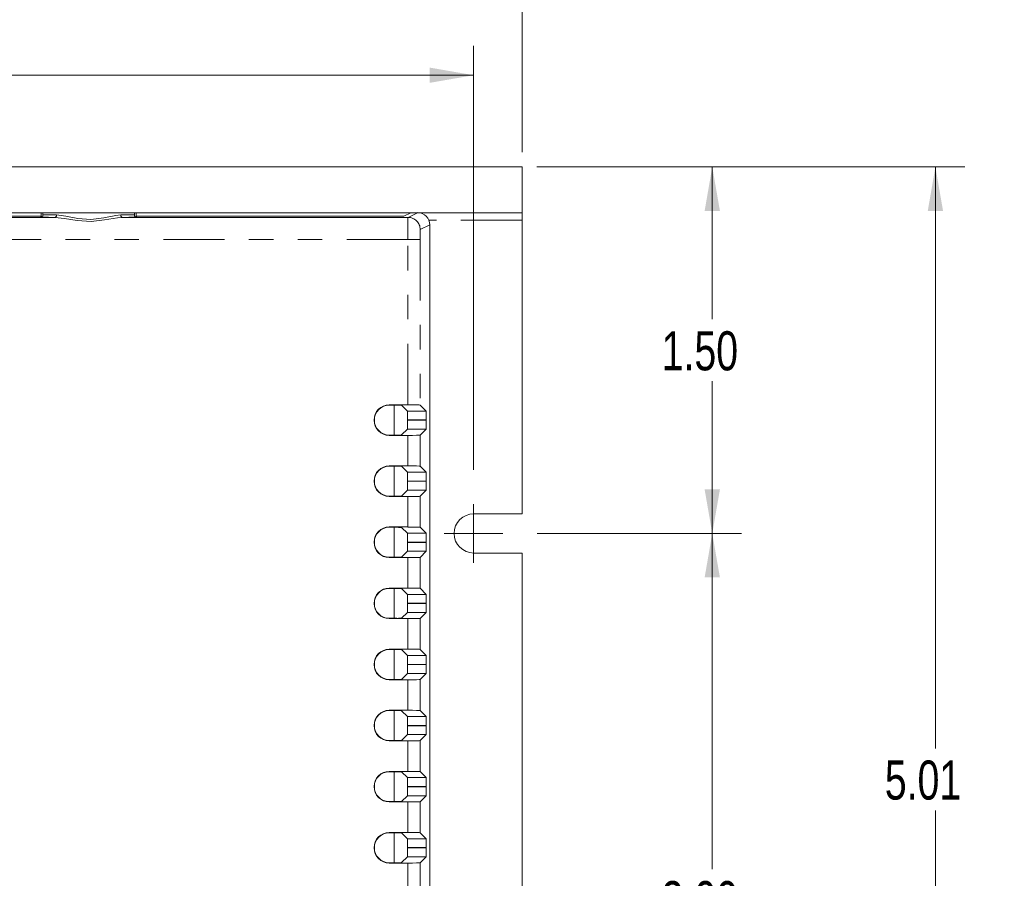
# Model space of a CAD drawing. Header units: inches. Extents: x 0.8 to 33.2, y 0.3 to 21.8.
# Tile 30 of 49: x 11.2 to 15.2, y 14.5 to 18. Entities that reach past the tile are written whole.
import ezdxf

# ---------------------------------------------------------------- set-up
doc = ezdxf.new("R2010")
doc.units = ezdxf.units.IN
doc.header["$MEASUREMENT"] = 0
doc.linetypes.add('PHANTOM', pattern=[0.5, 0.25, -0.05, 0.05, -0.05, 0.05, -0.05])
doc.styles.add('SLDTEXTSTYLE0', font='TXT', dxfattribs={"width": 0.75})
doc.dimstyles.new('SLDDIMSTYLE0', dxfattribs={"dimtxt": 0.16, "dimasz": 0.18, "dimexe": 0, "dimexo": 0.0625, "dimgap": 0.04, "dimtad": 0, "dimtih": 1, "dimtoh": 1, "dimzin": 12, "dimdsep": 46, "dimtxsty": 'SLDTEXTSTYLE0', "dimsah": 1, "dimcen": 0.09, "dimadec": 0, "dimazin": 0, "dimtfac": 1, "dimtofl": 0, "dimtmove": 0, "dimatfit": 3, "dimfxl": 1, "dimtolj": 1, "dimtzin": 12, "dimarcsym": 0})
doc.dimstyles.new('SLDDIMSTYLE1', dxfattribs={"dimtxt": 0.16, "dimasz": 0.18, "dimexe": 0, "dimexo": 0.0625, "dimgap": 0.04, "dimtad": 0, "dimtih": 1, "dimtoh": 1, "dimzin": 4, "dimdsep": 46, "dimtxsty": 'SLDTEXTSTYLE0', "dimsah": 1, "dimcen": 0.09, "dimadec": 0, "dimazin": 0, "dimtfac": 1, "dimtofl": 0, "dimtmove": 0, "dimatfit": 3, "dimfxl": 1, "dimtolj": 1, "dimtzin": 12, "dimarcsym": 0})

# ---------------------------------------------------------------- blocks, each defined once
blk = doc.blocks.new('*D17')
at = {"color": 7, "linetype": 'Continuous', "lineweight": 0}
for p, q in [((5.7049, 17.496), (5.7049, 18.3224)), ((13.2509, 17.496), (13.2509, 18.3224)), ((5.7049, 18.2024), (9.2086, 18.2024)), ((13.2509, 18.2024), (9.7472, 18.2024))]:
    blk.add_line(p, q, dxfattribs=at)
for points in [[(5.7049, 18.2024), (5.8849, 18.1711), (5.8849, 18.2336)], [(13.2509, 18.2024), (13.0709, 18.2336), (13.0709, 18.1711)]]:
    blk.add_solid(points, dxfattribs=at)
at = {"color": 7, "linetype": 'Continuous', "lineweight": 0, "insert": (9.2711, 18.2798), "char_height": 0.16, "attachment_point": 1, "style": 'SLDTEXTSTYLE0'}
blk.add_mtext('7.55', dxfattribs=at)
blk = doc.blocks.new('*D18')
at = {"color": 7, "linetype": 'Continuous', "lineweight": 0}
for p, q in [((5.9029, 16.076), (5.9029, 17.931)), ((13.0529, 16.196), (13.0529, 17.931)), ((5.9029, 17.811), (9.2086, 17.811)), ((13.0529, 17.811), (9.7472, 17.811))]:
    blk.add_line(p, q, dxfattribs=at)
for points in [[(5.9029, 17.811), (6.0829, 17.7798), (6.0829, 17.8423)], [(13.0529, 17.811), (12.8729, 17.8423), (12.8729, 17.7798)]]:
    blk.add_solid(points, dxfattribs=at)
at = {"color": 7, "linetype": 'Continuous', "lineweight": 0, "insert": (9.2711, 17.8884), "char_height": 0.16, "attachment_point": 1, "style": 'SLDTEXTSTYLE0'}
blk.add_mtext('7.15', dxfattribs=at)
blk = doc.blocks.new('*D21')
at = {"color": 7, "linetype": 'Continuous', "lineweight": 0}
for p, q in [((13.3109, 17.436), (14.1492, 17.436)), ((14.0292, 17.436), (14.0292, 16.8129)), ((14.0292, 15.936), (14.0292, 16.559)), ((13.3129, 15.936), (14.1492, 15.936))]:
    blk.add_line(p, q, dxfattribs=at)
for points in [[(14.0292, 17.436), (13.998, 17.256), (14.0605, 17.256)], [(14.0292, 15.936), (14.0605, 16.116), (13.998, 16.116)]]:
    blk.add_solid(points, dxfattribs=at)
at = {"color": 7, "linetype": 'Continuous', "lineweight": 0, "insert": (13.8224, 16.7634), "char_height": 0.16, "attachment_point": 1, "style": 'SLDTEXTSTYLE0'}
blk.add_mtext('1.50', dxfattribs=at)
blk = doc.blocks.new('*D22')
at = {"color": 7, "linetype": 'Continuous', "lineweight": 0}
for p, q in [((13.3129, 15.936), (14.1492, 15.936)), ((14.0292, 15.936), (14.0292, 14.5629)), ((14.0292, 12.936), (14.0292, 14.309)), ((13.3129, 12.936), (14.1492, 12.936))]:
    blk.add_line(p, q, dxfattribs=at)
for points in [[(14.0292, 15.936), (13.998, 15.756), (14.0605, 15.756)], [(14.0292, 12.936), (14.0605, 13.116), (13.998, 13.116)]]:
    blk.add_solid(points, dxfattribs=at)
at = {"color": 7, "linetype": 'Continuous', "lineweight": 0, "insert": (13.8224, 14.5134), "char_height": 0.16, "attachment_point": 1, "style": 'SLDTEXTSTYLE0'}
blk.add_mtext('3.00', dxfattribs=at)
blk = doc.blocks.new('*D23')
at = {"color": 7, "linetype": 'Continuous', "lineweight": 0}
for p, q in [((13.3109, 17.436), (15.0621, 17.436)), ((14.9421, 17.436), (14.9421, 15.0565)), ((14.9421, 12.4232), (14.9421, 14.8026)), ((13.2509, 12.4232), (15.0621, 12.4232))]:
    blk.add_line(p, q, dxfattribs=at)
for points in [[(14.9421, 17.436), (14.9109, 17.256), (14.9734, 17.256)], [(14.9421, 12.4232), (14.9734, 12.6032), (14.9109, 12.6032)]]:
    blk.add_solid(points, dxfattribs=at)
at = {"color": 7, "linetype": 'Continuous', "lineweight": 0, "insert": (14.7353, 15.007), "char_height": 0.16, "attachment_point": 1, "style": 'SLDTEXTSTYLE0'}
blk.add_mtext('5.01', dxfattribs=at)
blk = doc.blocks.new('SW_CENTERMARKSYMBOL_4')
at = {"color": 7, "linetype": 'Continuous', "lineweight": 0}
for q in [(0, 0.12), (-0.12, 0), (0, -0.12), (0.12, 0)]:
    blk.add_line((0, 0), q, dxfattribs=at)

msp = doc.modelspace()

# ---------------------------------------------------------------- linework, layer by layer
at = {"color": 7, "linetype": 'Continuous', "lineweight": 15}
for p, q in [((13.2509, 17.436), (5.7049, 17.436)), ((13.2509, 17.2485), (13.2509, 17.436)), ((13.2509, 17.2485), (5.7049, 17.2485)), ((11.2838, 17.2338), (11.2838, 17.2485)), ((11.2904, 17.2405), (11.2904, 17.2485)), ((11.6654, 17.2405), (11.6654, 17.2485)), ((11.672, 17.2338), (11.672, 17.2485)), ((12.7966, 17.2485), (12.7672, 17.2338)), ((13.2509, 17.2485), (13.2509, 17.2185)), ((11.3395, 17.2293), (7.6163, 17.2293)), ((11.2838, 17.2338), (7.672, 17.2338)), ((11.2894, 17.231), (11.2838, 17.2338)), ((12.7845, 17.2293), (11.6163, 17.2293)), ((11.672, 17.2338), (11.6664, 17.231)), ((12.7672, 17.2338), (11.672, 17.2338)), ((13.2509, 16.016), (13.2509, 17.2185)), ((12.8733, 12.3236), (12.8733, 17.1987)), ((12.7838, 16.4624), (12.7079, 16.4624)), ((12.7382, 16.4611), (12.7079, 16.4611)), ((12.7279, 16.3387), (12.7279, 16.4611)), ((12.7821, 16.4368), (12.7582, 16.4607)), ((12.8338, 16.4615), (12.8585, 16.4368)), ((12.7828, 16.4003), (12.7828, 16.3994)), ((12.8591, 16.3994), (12.8591, 16.4003)), ((12.7582, 16.339), (12.7821, 16.3629)), ((12.8585, 16.3629), (12.8338, 16.3382)), ((12.7079, 16.3387), (12.7382, 16.3387)), ((12.7079, 16.3374), (12.7838, 16.3374)), ((12.7838, 16.2124), (12.7079, 16.2124)), ((12.7382, 16.2111), (12.7079, 16.2111)), ((12.7279, 16.0887), (12.7279, 16.2111)), ((12.7821, 16.1868), (12.7582, 16.2107)), ((12.8338, 16.2115), (12.8585, 16.1868)), ((12.7828, 16.1503), (12.7828, 16.1494)), ((12.8591, 16.1494), (12.8591, 16.1503)), ((12.7079, 16.0887), (12.7382, 16.0887)), ((12.7079, 16.0874), (12.7838, 16.0874)), ((12.7582, 16.089), (12.7821, 16.1129)), ((12.8585, 16.1129), (12.8338, 16.0882)), ((13.0529, 16.016), (13.2509, 16.016)), ((12.7838, 15.9624), (12.7079, 15.9624)), ((12.7382, 15.9611), (12.7079, 15.9611)), ((12.7279, 15.8387), (12.7279, 15.9611)), ((12.7821, 15.9368), (12.7582, 15.9607)), ((12.8338, 15.9615), (12.8585, 15.9368)), ((12.7828, 15.9003), (12.7828, 15.8994)), ((12.8591, 15.8994), (12.8591, 15.9003)), ((12.7079, 15.8387), (12.7382, 15.8387)), ((12.7079, 15.8374), (12.7838, 15.8374)), ((12.7582, 15.839), (12.7821, 15.8629)), ((12.8585, 15.8629), (12.8338, 15.8382)), ((13.2509, 15.856), (13.0529, 15.856)), ((13.2509, 13.016), (13.2509, 15.856)), ((12.7838, 15.7124), (12.7079, 15.7124)), ((12.7382, 15.7111), (12.7079, 15.7111)), ((12.7279, 15.5887), (12.7279, 15.7111)), ((12.7821, 15.6868), (12.7582, 15.7107)), ((12.8338, 15.7115), (12.8585, 15.6868)), ((12.7828, 15.6503), (12.7828, 15.6494)), ((12.8591, 15.6494), (12.8591, 15.6503)), ((12.7582, 15.589), (12.7821, 15.6129)), ((12.8585, 15.6129), (12.8338, 15.5882)), ((12.7079, 15.5887), (12.7382, 15.5887)), ((12.7079, 15.5874), (12.7838, 15.5874)), ((12.7838, 15.4624), (12.7079, 15.4624)), ((12.7382, 15.4611), (12.7079, 15.4611)), ((12.7279, 15.3387), (12.7279, 15.4611)), ((12.7821, 15.4368), (12.7582, 15.4607)), ((12.8338, 15.4615), (12.8585, 15.4368)), ((12.7828, 15.4003), (12.7828, 15.3994)), ((12.8591, 15.3994), (12.8591, 15.4003)), ((12.7582, 15.339), (12.7821, 15.3629)), ((12.8585, 15.3629), (12.8338, 15.3382)), ((12.7079, 15.3387), (12.7382, 15.3387)), ((12.7079, 15.3374), (12.7838, 15.3374)), ((12.7838, 15.2124), (12.7079, 15.2124)), ((12.7382, 15.2111), (12.7079, 15.2111)), ((12.7279, 15.0887), (12.7279, 15.2111)), ((12.7821, 15.1868), (12.7582, 15.2107)), ((12.8338, 15.2115), (12.8585, 15.1868)), ((12.7828, 15.1503), (12.7828, 15.1494)), ((12.8591, 15.1494), (12.8591, 15.1503)), ((12.7582, 15.089), (12.7821, 15.1129)), ((12.8585, 15.1129), (12.8338, 15.0882)), ((12.7079, 15.0887), (12.7382, 15.0887)), ((12.7079, 15.0874), (12.7838, 15.0874)), ((12.7838, 14.9624), (12.7079, 14.9624)), ((12.7382, 14.9611), (12.7079, 14.9611)), ((12.7279, 14.8387), (12.7279, 14.9611)), ((12.7821, 14.9368), (12.7582, 14.9607)), ((12.8338, 14.9615), (12.8585, 14.9368)), ((12.7828, 14.9003), (12.7828, 14.8994)), ((12.8591, 14.8994), (12.8591, 14.9003)), ((12.7079, 14.8387), (12.7382, 14.8387)), ((12.7079, 14.8374), (12.7838, 14.8374)), ((12.7582, 14.839), (12.7821, 14.8629)), ((12.8585, 14.8629), (12.8338, 14.8382)), ((12.7838, 14.7124), (12.7079, 14.7124)), ((12.7382, 14.7111), (12.7079, 14.7111)), ((12.7279, 14.5887), (12.7279, 14.7111)), ((12.7821, 14.6868), (12.7582, 14.7107)), ((12.8338, 14.7115), (12.8585, 14.6868)), ((12.7828, 14.6503), (12.7828, 14.6494)), ((12.8591, 14.6494), (12.8591, 14.6503)), ((12.7079, 14.5887), (12.7382, 14.5887)), ((12.7079, 14.5874), (12.7838, 14.5874)), ((12.7582, 14.589), (12.7821, 14.6129)), ((12.8585, 14.6129), (12.8338, 14.5882))]:
    msp.add_line(p, q, dxfattribs=at)
at = {"color": 7, "linetype": 'PHANTOM', "lineweight": 0}
for p, q in [((12.7845, 17.2293), (12.8229, 17.2485)), ((13.2509, 17.2185), (12.8693, 17.2185)), ((12.8733, 17.1987), (12.8344, 17.1793)), ((12.7838, 17.1393), (6.172, 17.1393)), ((12.8338, 17.1393), (12.7838, 17.1393)), ((12.7838, 16.4624), (12.7838, 17.1393)), ((12.8338, 17.1393), (12.8338, 16.4615)), ((12.7079, 16.4611), (12.7079, 16.4624)), ((12.7821, 16.4368), (12.8585, 16.4368)), ((12.8591, 16.4003), (12.7828, 16.4003)), ((12.7828, 16.3994), (12.8591, 16.3994)), ((12.8585, 16.3629), (12.7821, 16.3629)), ((12.7079, 16.3387), (12.7079, 16.3374)), ((12.7838, 16.2124), (12.7838, 16.3374)), ((12.8338, 16.3382), (12.8338, 16.2115)), ((12.7079, 16.2111), (12.7079, 16.2124)), ((12.7821, 16.1868), (12.8585, 16.1868)), ((12.8591, 16.1503), (12.7828, 16.1503)), ((12.7828, 16.1494), (12.8591, 16.1494)), ((12.7079, 16.0887), (12.7079, 16.0874)), ((12.8585, 16.1129), (12.7821, 16.1129)), ((12.7838, 15.9624), (12.7838, 16.0874)), ((12.8338, 16.0882), (12.8338, 15.9615)), ((12.7079, 15.9611), (12.7079, 15.9624)), ((12.7821, 15.9368), (12.8585, 15.9368)), ((12.8591, 15.9003), (12.7828, 15.9003)), ((12.7828, 15.8994), (12.8591, 15.8994)), ((12.7079, 15.8387), (12.7079, 15.8374)), ((12.8585, 15.8629), (12.7821, 15.8629)), ((12.7838, 15.7124), (12.7838, 15.8374)), ((12.8338, 15.8382), (12.8338, 15.7115)), ((12.7079, 15.7111), (12.7079, 15.7124)), ((12.7821, 15.6868), (12.8585, 15.6868)), ((12.8591, 15.6503), (12.7828, 15.6503)), ((12.7828, 15.6494), (12.8591, 15.6494)), ((12.8585, 15.6129), (12.7821, 15.6129)), ((12.7079, 15.5887), (12.7079, 15.5874)), ((12.7838, 15.4624), (12.7838, 15.5874)), ((12.8338, 15.5882), (12.8338, 15.4615)), ((12.7079, 15.4611), (12.7079, 15.4624)), ((12.7821, 15.4368), (12.8585, 15.4368)), ((12.8591, 15.4003), (12.7828, 15.4003)), ((12.7828, 15.3994), (12.8591, 15.3994)), ((12.8585, 15.3629), (12.7821, 15.3629)), ((12.7079, 15.3387), (12.7079, 15.3374)), ((12.7838, 15.2124), (12.7838, 15.3374)), ((12.8338, 15.3382), (12.8338, 15.2115)), ((12.7079, 15.2111), (12.7079, 15.2124)), ((12.7821, 15.1868), (12.8585, 15.1868)), ((12.8591, 15.1503), (12.7828, 15.1503)), ((12.7828, 15.1494), (12.8591, 15.1494)), ((12.8585, 15.1129), (12.7821, 15.1129)), ((12.7079, 15.0887), (12.7079, 15.0874)), ((12.7838, 14.9624), (12.7838, 15.0874)), ((12.8338, 15.0882), (12.8338, 14.9615)), ((12.7079, 14.9611), (12.7079, 14.9624)), ((12.7821, 14.9368), (12.8585, 14.9368)), ((12.8591, 14.9003), (12.7828, 14.9003)), ((12.7828, 14.8994), (12.8591, 14.8994)), ((12.7079, 14.8387), (12.7079, 14.8374)), ((12.8585, 14.8629), (12.7821, 14.8629)), ((12.7838, 14.7124), (12.7838, 14.8374)), ((12.8338, 14.8382), (12.8338, 14.7115)), ((12.7079, 14.7111), (12.7079, 14.7124)), ((12.7821, 14.6868), (12.8585, 14.6868)), ((12.8591, 14.6503), (12.7828, 14.6503)), ((12.7828, 14.6494), (12.8591, 14.6494)), ((12.7079, 14.5887), (12.7079, 14.5874)), ((12.8585, 14.6129), (12.7821, 14.6129)), ((12.7838, 14.4624), (12.7838, 14.5874)), ((12.8338, 14.5882), (12.8338, 14.4615))]:
    msp.add_line(p, q, dxfattribs=at)
at = {"color": 7, "linetype": 'Continuous', "lineweight": 15, "flags": 128}
for points in [[(11.6163, 17.2293), (11.5953, 17.2276), (11.5427, 17.2189), (11.4876, 17.213), (11.4315, 17.2162), (11.3796, 17.2247), (11.3395, 17.2293)], [(11.3465, 17.2393), (11.3846, 17.2342), (11.4338, 17.2247), (11.4871, 17.2212), (11.5395, 17.2278), (11.5893, 17.2375), (11.6093, 17.2393)]]:
    msp.add_lwpolyline(points, dxfattribs=at)
at = {"color": 7, "linetype": 'Continuous', "lineweight": 15}
for centre, radius, start, end in [((11.2296, 17.2423), 0.0608, 349.3105, 358.3111), ((11.7222, 17.2418), 0.0569, 181.3765, 191.0019), ((12.7079, 16.3999), 0.0625, 90, 270), ((12.7079, 16.3999), 0.0612, 90, 270), ((12.7079, 16.1499), 0.0625, 90, 270), ((12.7079, 16.1499), 0.0612, 90, 270), ((13.0529, 15.936), 0.08, 90, 270), ((12.7079, 15.8999), 0.0625, 90, 270), ((12.7079, 15.8999), 0.0612, 90, 270), ((12.7079, 15.6499), 0.0625, 90, 270), ((12.7079, 15.6499), 0.0612, 90, 270), ((12.7079, 15.3999), 0.0625, 90, 270), ((12.7079, 15.3999), 0.0612, 90, 270), ((12.7079, 15.1499), 0.0625, 90, 270), ((12.7079, 15.1499), 0.0612, 90, 270), ((12.7079, 14.8999), 0.0625, 90, 270), ((12.7079, 14.8999), 0.0612, 90, 270), ((12.7079, 14.6499), 0.0625, 90, 270), ((12.7079, 14.6499), 0.0612, 90, 270)]:
    msp.add_arc(centre, radius, start, end, dxfattribs=at)
at = {"color": 7, "linetype": 'PHANTOM', "lineweight": 0}
for centre, radius, start, end in [((11.3376, 17.238), 0.00898, 282.1643, 7.7885), ((11.6182, 17.238), 0.00898, 172.2115, 257.8357), ((12.7844, 17.1792), 0.05, 0, 89.9865)]:
    msp.add_arc(centre, radius, start, end, dxfattribs=at)
at = {"color": 7, "linetype": 'Continuous', "lineweight": 15}
for centre, major_axis, ratio, start_param, end_param in [((12.8233, 17.1987), (0.0257, 0.0431), 0.994787, 5.248554, 6.819198), ((12.7382, 16.4607), (0.02, 0), 0.017455, 0.017453, 1.570796), ((12.7821, 16.4003), (0, 0.0365), 0.017455, 4.712389, 6.265732), ((12.7838, 16.4615), (0.05, 0), 0.017455, 0.017453, 1.570796), ((12.8584, 16.4003), (0, 0.0365), 0.017455, 4.712389, 6.265732), ((12.7821, 16.3994), (0, 0.0365), 0.017455, 3.159046, 4.712389), ((12.8584, 16.3994), (0, 0.0365), 0.017455, 3.159046, 4.712389), ((12.7382, 16.339), (0.02, 0), 0.017455, 4.712389, 6.265732), ((12.7838, 16.3382), (0.05, 0), 0.017455, 4.712389, 6.265732), ((12.7382, 16.2107), (0.02, 0), 0.017455, 0.017453, 1.570796), ((12.7838, 16.2115), (0.05, 0), 0.017455, 0.017453, 1.570796), ((12.7821, 16.1503), (0, 0.0365), 0.017455, 4.712389, 6.265732), ((12.8584, 16.1503), (0, 0.0365), 0.017455, 4.712389, 6.265732), ((12.7821, 16.1494), (0, 0.0365), 0.017455, 3.159046, 4.712389), ((12.8584, 16.1494), (0, 0.0365), 0.017455, 3.159046, 4.712389), ((12.7382, 16.089), (0.02, 0), 0.017455, 4.712389, 6.265732), ((12.7838, 16.0882), (0.05, 0), 0.017455, 4.712389, 6.265732), ((12.7382, 15.9607), (0.02, 0), 0.017455, 0.017453, 1.570796), ((12.7838, 15.9615), (0.05, 0), 0.017455, 0.017453, 1.570796), ((12.7821, 15.9003), (0, 0.0365), 0.017455, 4.712389, 6.265732), ((12.8584, 15.9003), (0, 0.0365), 0.017455, 4.712389, 6.265732), ((12.7821, 15.8994), (0, 0.0365), 0.017455, 3.159046, 4.712389), ((12.8584, 15.8994), (0, 0.0365), 0.017455, 3.159046, 4.712389), ((12.7382, 15.839), (0.02, 0), 0.017455, 4.712389, 6.265732), ((12.7838, 15.8382), (0.05, 0), 0.017455, 4.712389, 6.265732), ((12.7382, 15.7107), (0.02, 0), 0.017455, 0.017453, 1.570796), ((12.7838, 15.7115), (0.05, 0), 0.017455, 0.017453, 1.570796), ((12.7821, 15.6503), (0, 0.0365), 0.017455, 4.712389, 6.265732), ((12.8584, 15.6503), (0, 0.0365), 0.017455, 4.712389, 6.265732), ((12.7821, 15.6494), (0, 0.0365), 0.017455, 3.159046, 4.712389), ((12.8584, 15.6494), (0, 0.0365), 0.017455, 3.159046, 4.712389), ((12.7382, 15.589), (0.02, 0), 0.017455, 4.712389, 6.265732), ((12.7838, 15.5882), (0.05, 0), 0.017455, 4.712389, 6.265732), ((12.7382, 15.4607), (0.02, 0), 0.017455, 0.017453, 1.570796), ((12.7821, 15.4003), (0, 0.0365), 0.017455, 4.712389, 6.265732), ((12.7838, 15.4615), (0.05, 0), 0.017455, 0.017453, 1.570796), ((12.8584, 15.4003), (0, 0.0365), 0.017455, 4.712389, 6.265732), ((12.7821, 15.3994), (0, 0.0365), 0.017455, 3.159046, 4.712389), ((12.8584, 15.3994), (0, 0.0365), 0.017455, 3.159046, 4.712389), ((12.7382, 15.339), (0.02, 0), 0.017455, 4.712389, 6.265732), ((12.7838, 15.3382), (0.05, 0), 0.017455, 4.712389, 6.265732), ((12.7382, 15.2107), (0.02, 0), 0.017455, 0.017453, 1.570796), ((12.7821, 15.1503), (0, 0.0365), 0.017455, 4.712389, 6.265732), ((12.7838, 15.2115), (0.05, 0), 0.017455, 0.017453, 1.570796), ((12.8584, 15.1503), (0, 0.0365), 0.017455, 4.712389, 6.265732), ((12.7821, 15.1494), (0, 0.0365), 0.017455, 3.159046, 4.712389), ((12.8584, 15.1494), (0, 0.0365), 0.017455, 3.159046, 4.712389), ((12.7382, 15.089), (0.02, 0), 0.017455, 4.712389, 6.265732), ((12.7838, 15.0882), (0.05, 0), 0.017455, 4.712389, 6.265732), ((12.7382, 14.9607), (0.02, 0), 0.017455, 0.017453, 1.570796), ((12.7838, 14.9615), (0.05, 0), 0.017455, 0.017453, 1.570796), ((12.7821, 14.9003), (0, 0.0365), 0.017455, 4.712389, 6.265732), ((12.8584, 14.9003), (0, 0.0365), 0.017455, 4.712389, 6.265732), ((12.7821, 14.8994), (0, 0.0365), 0.017455, 3.159046, 4.712389), ((12.8584, 14.8994), (0, 0.0365), 0.017455, 3.159046, 4.712389), ((12.7382, 14.839), (0.02, 0), 0.017455, 4.712389, 6.265732), ((12.7838, 14.8382), (0.05, 0), 0.017455, 4.712389, 6.265732), ((12.7382, 14.7107), (0.02, 0), 0.017455, 0.017453, 1.570796), ((12.7838, 14.7115), (0.05, 0), 0.017455, 0.017453, 1.570796), ((12.7821, 14.6503), (0, 0.0365), 0.017455, 4.712389, 6.265732), ((12.8584, 14.6503), (0, 0.0365), 0.017455, 4.712389, 6.265732), ((12.7821, 14.6494), (0, 0.0365), 0.017455, 3.159046, 4.712389), ((12.8584, 14.6494), (0, 0.0365), 0.017455, 3.159046, 4.712389), ((12.7382, 14.589), (0.02, 0), 0.017455, 4.712389, 6.265732), ((12.7838, 14.5882), (0.05, 0), 0.017455, 4.712389, 6.265732)]:
    msp.add_ellipse(centre, major_axis=major_axis, ratio=ratio, start_param=start_param, end_param=end_param, dxfattribs=at)
at = {"color": 7, "linetype": 'PHANTOM', "lineweight": 0}
for centre, major_axis, ratio, start_param, end_param in [((11.4779, 17.2305), (0.1975, 0), 0.008727, 2.839029, 3.935872), ((11.4779, 17.2405), (0.1875, 0), 0.009192, 3.141593, 3.935872), ((11.4779, 17.2405), (0.1875, 0), 0.009192, 5.488906, 6.283185), ((11.4779, 17.2305), (0.1975, 0), 0.008727, 5.488906, 6.585749), ((12.7845, 17.1393), (0, 0.09), 0.007758, 0.008727, 1.570796), ((12.8345, 17.1393), (0, 0.04), 0.017455, 0.008727, 1.570796)]:
    msp.add_ellipse(centre, major_axis=major_axis, ratio=ratio, start_param=start_param, end_param=end_param, dxfattribs=at)

# ---------------------------------------------------------------- block references
at = {"color": 7, "linetype": 'Continuous', "lineweight": 0}
msp.add_blockref('SW_CENTERMARKSYMBOL_4', (13.0529, 15.936), dxfattribs=at)

# ---------------------------------------------------------------- dimensions: what is measured, and where the dimension line sits
for base, p1, p2, picture, middle in [((5.7049, 18.2024), (13.2509, 17.436), (5.7049, 17.436), '*D17', (9.4779, 18.2024)), ((13.0529, 17.811), (5.9029, 16.016), (13.0529, 16.136), '*D18', (9.4779, 17.811))]:
    dim = msp.add_linear_dim(base=base, p1=p1, p2=p2, dimstyle='SLDDIMSTYLE0', override={"dimtxt": 0.16, "dimexe": 0.12, "dimexo": 0.06, "dimgap": 0.12, "dimtad": 0, "dimtih": 1, "dimtoh": 1, "dimzin": 12, "dimtzin": 12}, dxfattribs=at)
    dim.commit()
    dim.dimension.update_dxf_attribs({"geometry": picture, "text_midpoint": middle, "dimtype": 160})
for base, p1, p2, dimstyle, override, picture, middle in [((14.9421, 12.4232), (13.2509, 17.436), (13.1909, 12.4232), 'SLDDIMSTYLE0', {"dimtxt": 0.16, "dimexe": 0.12, "dimexo": 0.06, "dimgap": 0.12, "dimtad": 0, "dimtih": 1, "dimtoh": 1, "dimzin": 12, "dimtzin": 12}, '*D23', (14.9421, 14.9296)), ((14.0292, 15.936), (13.2509, 17.436), (13.2529, 15.936), 'SLDDIMSTYLE1', {"dimtxt": 0.16, "dimexe": 0.12, "dimexo": 0.06, "dimgap": 0.12, "dimtad": 0, "dimtih": 1, "dimtoh": 1, "dimzin": 4, "dimtzin": 12}, '*D21', (14.0292, 16.686)), ((14.0292, 12.936), (13.2529, 15.936), (13.2529, 12.936), 'SLDDIMSTYLE1', {"dimtxt": 0.16, "dimexe": 0.12, "dimexo": 0.06, "dimgap": 0.12, "dimtad": 0, "dimtih": 1, "dimtoh": 1, "dimzin": 4, "dimtzin": 12}, '*D22', (14.0292, 14.436))]:
    dim = msp.add_linear_dim(base=base, p1=p1, p2=p2, angle=90, dimstyle=dimstyle, override=override, dxfattribs=at)
    dim.commit()
    dim.dimension.update_dxf_attribs({"geometry": picture, "text_midpoint": middle, "dimtype": 160})

doc.saveas('drawing.dxf')
